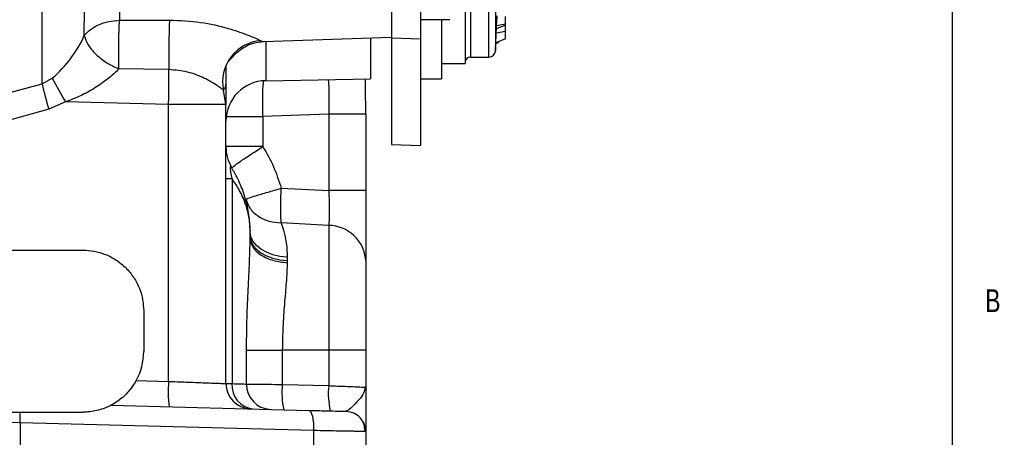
# Model space of a CAD drawing. Header units: inches. Extents: x 0.4 to 16.6, y 0.2 to 10.8.
# Tile 12 of 16: x 12.5 to 16.6, y 3.8 to 5.5. Entities that reach past the tile are written whole.
import ezdxf

# ---------------------------------------------------------------- set-up
doc = ezdxf.new("R2010")
doc.units = ezdxf.units.IN
doc.header["$MEASUREMENT"] = 0
doc.layers.add('BORDER', color=7, linetype='Continuous', lineweight=25)
doc.styles.add('SLDTEXTSTYLE0', font='TXT', dxfattribs={"width": 0.75})

msp = doc.modelspace()

# ---------------------------------------------------------------- linework, layer by layer
at = {"color": 8, "linetype": 'Continuous', "lineweight": 25}
for p, q in [((12.6314, 5.224), (12.6314, 8.4357)), ((14.3932, 7.6148), (14.3932, 5.3348)), ((14.4697, 5.3348), (14.4697, 6.7652)), ((14.4963, 6.7587), (14.4963, 5.3601)), ((13.5319, 5.402), (13.5418, 5.3991)), ((13.5515, 5.399), (13.5515, 5.2374)), ((13.4101, 4.8827), (13.4101, 4.8796))]:
    msp.add_line(p, q, dxfattribs=at)
at = {"color": 7, "linetype": 'Continuous', "lineweight": 25}
for p, q in [((14.3718, 7.6415), (14.3718, 5.3082)), ((14.0692, 5.8557), (14.0692, 5.4141)), ((14.1885, 5.8585), (14.1885, 5.4099)), ((12.9498, 5.4865), (13.1557, 5.4869)), ((14.3089, 5.4884), (14.1885, 5.4884)), ((14.2752, 5.4884), (14.2752, 5.2448)), ((14.5372, 5.4694), (14.5012, 5.4635)), ((14.5372, 5.4694), (14.5372, 5.5014)), ((14.5372, 5.4661), (14.5372, 5.4694)), ((14.5, 5.4336), (14.5008, 5.4505)), ((14.5372, 5.4397), (14.5, 5.4336)), ((14.5372, 5.4661), (14.5007, 5.4505)), ((14.5372, 5.4397), (14.5372, 5.4661)), ((14.5372, 5.4102), (14.5372, 5.4397)), ((13.5418, 5.3986), (14.0692, 5.417)), ((13.9825, 5.414), (13.9825, 5.245)), ((14.0692, 5.417), (14.0692, 4.9748)), ((14.0692, 5.4141), (14.1885, 5.4099)), ((14.1885, 5.4099), (14.1885, 4.9707)), ((14.4979, 5.3902), (14.5085, 5.3942)), ((14.5372, 5.4102), (14.498, 5.3934)), ((14.5085, 5.3942), (14.5085, 5.3979)), ((14.2752, 5.3082), (14.3718, 5.3082)), ((14.3932, 5.3348), (14.4697, 5.3348)), ((13.1533, 5.2828), (12.9474, 5.286)), ((13.3878, 5.2988), (13.3878, 5.1398)), ((12.6314, 5.224), (12.6732, 5.2473)), ((13.5515, 5.2374), (13.9825, 5.245)), ((14.1885, 5.2448), (14.2752, 5.2448)), ((12.4628, 5.1789), (12.6314, 5.224)), ((13.3878, 5.1398), (13.3778, 5.1983)), ((12.7284, 5.1499), (12.6588, 5.12)), ((13.1519, 5.1398), (12.7284, 5.1499)), ((12.6588, 5.12), (12.4628, 5.0655)), ((13.1519, 4.0001), (13.1519, 5.1398)), ((13.3878, 5.1398), (13.1519, 5.1398)), ((13.3878, 3.9913), (13.3878, 5.1398)), ((13.8106, 5.0995), (13.5399, 5.0905)), ((13.5399, 5.0905), (13.5399, 4.9661)), ((13.9628, 5.0995), (13.8106, 5.0995)), ((13.8106, 5.0995), (13.8106, 4.785)), ((13.9628, 5.0995), (13.9628, 4.785)), ((13.5399, 4.9661), (13.3878, 4.9661)), ((14.0692, 4.9748), (14.1885, 4.9707)), ((13.4128, 4.8783), (13.409, 4.8823)), ((13.3878, 4.8344), (13.4128, 4.8344)), ((13.4128, 4.8344), (13.4128, 3.9911)), ((13.6152, 4.7947), (13.8106, 4.785)), ((13.9628, 4.785), (13.8106, 4.785)), ((13.4877, 4.6149), (13.4877, 4.6218)), ((13.4878, 4.6149), (13.4877, 4.6198)), ((13.8106, 4.6421), (13.6152, 4.6528)), ((13.8106, 4.6421), (13.8106, 4.1282)), ((13.4877, 4.5873), (13.4877, 4.6149)), ((13.4877, 4.6149), (13.4878, 4.6149)), ((13.4877, 4.5858), (13.4878, 4.5974)), ((13.4878, 4.5974), (13.4878, 4.6149)), ((12.4628, 4.5402), (12.7994, 4.5402)), ((13.6399, 4.4972), (13.6398, 4.4883)), ((13.6399, 4.511), (13.6399, 4.4972)), ((13.0494, 4.2902), (13.0494, 4.1236)), ((13.4726, 3.9892), (13.4726, 4.1282)), ((13.4726, 4.1282), (13.6197, 4.1282)), ((13.8106, 4.1282), (13.6197, 4.1282)), ((13.6197, 4.1282), (13.6197, 3.9877)), ((13.9628, 4.1282), (13.8106, 4.1282)), ((13.8106, 4.1282), (13.8106, 3.9827)), ((13.9628, 4.1282), (13.9628, 3.9763)), ((13.0188, 4.0036), (13.1519, 4.0001)), ((13.6197, 3.9877), (13.8106, 3.9827)), ((13.9576, 3.9765), (13.9628, 3.9763)), ((13.9628, 3.9763), (13.958, 3.9649)), ((13.962, 3.9654), (13.96, 3.9764)), ((12.9159, 3.9024), (13.7282, 3.8811)), ((12.5394, 3.8736), (12.7994, 3.8736)), ((12.5417, 3.8294), (12.4628, 3.8309)), ((12.5417, 3.8294), (12.5417, 3.5802)), ((13.7484, 3.7978), (12.5417, 3.8294)), ((13.7484, 3.7978), (13.7484, 3.5802)), ((13.9628, 3.7938), (13.9553, 3.7939)), ((13.9628, 3.7938), (13.9628, 3.5802))]:
    msp.add_line(p, q, dxfattribs=at)
at = {"color": 7, "linetype": 'Continuous', "lineweight": 25, "flags": 128}
for points in [[(14.5012, 5.4635), (14.5021, 5.4819), (14.503, 5.5002), (14.5032, 5.5043)], [(13.6399, 4.511), (13.6095, 4.5145), (13.5807, 4.5214), (13.5544, 4.5315), (13.5316, 4.5444), (13.5129, 4.5598), (13.4991, 4.5771), (13.4906, 4.5957), (13.4878, 4.6149)], [(13.4878, 4.5974), (13.4906, 4.5789), (13.4991, 4.5609), (13.5129, 4.5443), (13.5316, 4.5295), (13.5544, 4.517), (13.5807, 4.5072), (13.6095, 4.5006), (13.6399, 4.4972)], [(13.7282, 3.8811), (13.7325, 3.8794), (13.7365, 3.8746), (13.7402, 3.8669), (13.7433, 3.8565), (13.7458, 3.8439), (13.7475, 3.8295), (13.7484, 3.814), (13.7484, 3.7978)], [(13.8816, 3.8771), (13.8976, 3.8751), (13.9122, 3.8704)]]:
    msp.add_lwpolyline(points, dxfattribs=at)
at = {"color": 7, "linetype": 'Continuous', "lineweight": 25}
for centre, radius, start, end in [((15.8668, 5.3528), 2.7144, 177.1686, 181.4766), ((10.8432, 5.5999), 3.6605, 357.1974, 357.3956), ((10.8635, 5.5991), 3.6402, 357.6603, 357.8656), ((12.3426, 5.6332), 0.5082, 310.5887, 335.5502), ((13.5442, 5.2326), 0.1699, 94.1345, 191.6613), ((-7.0294, 6.4748), 21.5546, 357.03558, 357.19742), ((14.4697, 5.3615), 0.0267, 270, 357.0356), ((14.3932, 5.3135), 0.0213, 90, 180), ((15.599, 6.8428), 3.3326, 208.604, 210.5285), ((13.5544, 5.0708), 0.1667, 91, 180), ((15.6526, 5.9639), 3.1105, 193.761, 195.742), ((13.5544, 4.9661), 0.1667, 180, 211.7883), ((13.8091, 4.488), 0.154, 4.113, 89.4417), ((12.7994, 4.1236), 0.25, 331.3209, 0), ((13.7497, 3.9585), 0.5993, 176.023, 185.9762), ((13.4918, 3.9913), 0.104, 180, 268.5), ((13.5092, 3.9833), 0.0968, 175.3697, 263.6146), ((13.575, 3.9875), 0.1024, 179.0583, 267.6359), ((13.9233, 3.9541), 0.3054, 173.672, 193.3094), ((14.1142, 3.9491), 0.3054, 173.672, 193.3094), ((12.2721, 3.8373), 0.2698, 358.3315, 7.7365), ((13.8794, 3.7938), 0.0833, 0, 29.4635)]:
    msp.add_arc(centre, radius, start, end, dxfattribs=at)
for points, knots in [([(14.0692, 5.8824), (14.0692, 5.8723), (14.0692, 5.8521), (14.0692, 5.8127), (14.0692, 5.7684), (14.0692, 5.7203), (14.0692, 5.6703), (14.0692, 5.6204), (14.0692, 5.5724), (14.0692, 5.5283), (14.0692, 5.4896), (14.0692, 5.4579), (14.0692, 5.4346), (14.0692, 5.4197), (14.0692, 5.418), (14.0692, 5.4171)], [0, 0, 0, 0, 0.0770544, 0.1541088, 0.2311632, 0.3082176, 0.385272, 0.4623264, 0.5393808, 0.6164352, 0.6934896, 0.770544, 0.8475984, 0.9246528, 1, 1, 1, 1]), ([(12.8052, 5.4229), (12.8051, 5.4554), (12.8049, 5.5208), (12.8133, 5.6326), (12.8251, 5.75), (12.828, 5.8287), (12.8294, 5.8681)], [0, 0, 0, 0, 0.249131, 0.500239, 0.750298, 1, 1, 1, 1]), ([(12.9903, 5.7967), (12.9883, 5.7714), (12.9843, 5.7195), (12.9652, 5.6373), (12.9498, 5.5556), (12.9498, 5.5095), (12.9498, 5.4865)], [0, 0, 0, 0, 0.243023, 0.500004, 0.750066, 1, 1, 1, 1]), ([(12.8052, 5.4229), (12.8126, 5.4312), (12.8277, 5.4483), (12.8631, 5.4681), (12.9047, 5.4822), (12.935, 5.4851), (12.9498, 5.4865)], [0, 0, 0, 0, 0.245278, 0.5, 0.754722, 1, 1, 1, 1]), ([(12.9474, 5.286), (12.947, 5.3052), (12.9464, 5.337), (12.9468, 5.3917), (12.9478, 5.442), (12.9492, 5.4719), (12.9498, 5.4865)], [0, 0, 0, 0, 0.300999, 0.499864, 0.756563, 1, 1, 1, 1]), ([(13.1557, 5.4869), (13.1987, 5.485), (13.2819, 5.4814), (13.3786, 5.4587), (13.4439, 5.4381), (13.4834, 5.4233), (13.5147, 5.4102), (13.5264, 5.4047), (13.5319, 5.402)], [0, 0, 0, 0, 0.289357, 0.559167, 0.683114, 0.797175, 0.902924, 1, 1, 1, 1]), ([(12.8052, 5.4229), (12.8091, 5.4107), (12.8172, 5.3855), (12.8508, 5.3458), (12.8959, 5.3099), (12.9306, 5.2938), (12.9474, 5.286)], [0, 0, 0, 0, 0.242413, 0.5, 0.757587, 1, 1, 1, 1]), ([(13.3958, 5.318), (13.3965, 5.3175), (13.3984, 5.316), (13.4049, 5.3229), (13.4177, 5.3381), (13.4379, 5.3585), (13.4663, 5.3786), (13.502, 5.3943), (13.5289, 5.3972), (13.5426, 5.3987)], [0, 0, 0, 0, 0.072429, 0.222924, 0.366381, 0.512636, 0.667666, 0.831812, 1, 1, 1, 1]), ([(12.9474, 5.286), (12.9406, 5.2792), (12.9264, 5.2651), (12.8939, 5.238), (12.8489, 5.2067), (12.7908, 5.174), (12.7492, 5.158), (12.7284, 5.1499)], [0, 0, 0, 0, 0.121059, 0.250909, 0.500575, 0.75023, 1, 1, 1, 1]), ([(13.3778, 5.1983), (13.3746, 5.2008), (13.3681, 5.2059), (13.3438, 5.2229), (13.2998, 5.2487), (13.2313, 5.2762), (13.1793, 5.2806), (13.1533, 5.2828)], [0, 0, 0, 0, 0.125348, 0.251141, 0.500333, 0.750218, 1, 1, 1, 1]), ([(13.9628, 5.0995), (13.9627, 5.1335), (13.9626, 5.1869), (13.9614, 5.2292), (13.961, 5.2446)], [0, 0, 0, 0, 0.634654, 1, 1, 1, 1]), ([(13.4128, 4.8783), (13.4141, 4.8802), (13.4168, 4.8841), (13.4454, 4.9048), (13.4883, 4.9335), (13.5231, 4.9555), (13.5399, 4.9661)], [0, 0, 0, 0, 0.241042, 0.5, 0.758958, 1, 1, 1, 1]), ([(13.5399, 4.9661), (13.5555, 4.9389), (13.5866, 4.8844), (13.6057, 4.8246), (13.6152, 4.7947)], [0, 0, 0, 0, 0.500099, 1, 1, 1, 1]), ([(13.4866, 4.6302), (13.4852, 4.6544), (13.4823, 4.7035), (13.4625, 4.774), (13.4383, 4.8339), (13.417, 4.8686), (13.4086, 4.8821)], [0, 0, 0, 0, 0.284809, 0.579983, 0.836051, 1, 1, 1, 1]), ([(13.4877, 4.6218), (13.4872, 4.6323), (13.4864, 4.6509), (13.4821, 4.6791), (13.4762, 4.7055), (13.4647, 4.7425), (13.4459, 4.7858), (13.4234, 4.8189), (13.4128, 4.8344)], [0, 0, 0, 0, 0.1439424, 0.2537452, 0.3875562, 0.5077065, 0.7688876, 1, 1, 1, 1]), ([(13.4692, 4.7498), (13.47, 4.7503), (13.4714, 4.7513), (13.4845, 4.7559), (13.5109, 4.7643), (13.557, 4.7781), (13.5962, 4.7893), (13.6152, 4.7947)], [0, 0, 0, 0, 0.155402, 0.290784, 0.500734, 0.757931, 1, 1, 1, 1]), ([(13.6152, 4.6528), (13.6146, 4.661), (13.6134, 4.6775), (13.6129, 4.7126), (13.6134, 4.7525), (13.6146, 4.7808), (13.6152, 4.7947)], [0, 0, 0, 0, 0.245886, 0.5, 0.754114, 1, 1, 1, 1]), ([(13.8106, 4.785), (13.8112, 4.7707), (13.8125, 4.7419), (13.813, 4.7017), (13.8125, 4.6666), (13.8112, 4.6502), (13.8106, 4.6421)], [0, 0, 0, 0, 0.250079, 0.500203, 0.750335, 1, 1, 1, 1]), ([(13.9628, 4.785), (13.9628, 4.7563), (13.9628, 4.6988), (13.9628, 4.6187), (13.9628, 4.5484), (13.9628, 4.5155), (13.9628, 4.4991)], [0, 0, 0, 0, 0.24984, 0.500203, 0.750575, 1, 1, 1, 1]), ([(13.4692, 4.7498), (13.4745, 4.7365), (13.4854, 4.7092), (13.5201, 4.6777), (13.5646, 4.6566), (13.5986, 4.6541), (13.6152, 4.6528)], [0, 0, 0, 0, 0.243777, 0.5, 0.756223, 1, 1, 1, 1]), ([(13.4877, 4.6218), (13.4877, 4.6216), (13.4877, 4.6214), (13.4877, 4.6212), (13.4877, 4.6209), (13.4877, 4.6206), (13.4877, 4.6201), (13.4877, 4.6199), (13.4877, 4.6198)], [0, 0, 0, 0, 0.071739, 0.128609, 0.182923, 0.245859, 0.49973, 1, 1, 1, 1]), ([(13.6152, 4.6528), (13.6195, 4.6394), (13.6281, 4.6129), (13.6377, 4.5651), (13.6392, 4.529), (13.6399, 4.511)], [0, 0, 0, 0, 0.337837, 0.668835, 1, 1, 1, 1]), ([(13.4726, 4.1282), (13.473, 4.1681), (13.4737, 4.2477), (13.4787, 4.3654), (13.4849, 4.4801), (13.4868, 4.5516), (13.4877, 4.5873)], [0, 0, 0, 0, 0.2499471, 0.4996366, 0.7499297, 1, 1, 1, 1]), ([(13.4877, 4.5873), (13.4877, 4.587), (13.4877, 4.5865), (13.4877, 4.586), (13.4877, 4.5858), (13.4877, 4.5858), (13.4877, 4.5858)], [0, 0, 0, 0, 0.615656, 0.830005, 0.919151, 1, 1, 1, 1]), ([(13.4877, 4.5858), (13.4907, 4.5727), (13.4963, 4.5487), (13.532, 4.5179), (13.5803, 4.4957), (13.6204, 4.4907), (13.6398, 4.4883)], [0, 0, 0, 0, 0.272002, 0.499832, 0.75843, 1, 1, 1, 1]), ([(12.7994, 4.5402), (12.8147, 4.5394), (12.8461, 4.5378), (12.8927, 4.5239), (12.9375, 4.5008), (12.9775, 4.4683), (13.01, 4.4283), (13.033, 4.3835), (13.047, 4.3369), (13.0486, 4.3055), (13.0494, 4.2902)], [0, 0, 0, 0, 0.116571, 0.240116, 0.36878, 0.500153, 0.631499, 0.760093, 0.883539, 1, 1, 1, 1]), ([(13.9628, 4.4991), (13.9628, 4.4781), (13.9628, 4.4355), (13.9628, 4.3439), (13.9628, 4.2394), (13.9628, 4.1649), (13.9628, 4.1282)], [0, 0, 0, 0, 0.245747, 0.5, 0.754253, 1, 1, 1, 1]), ([(13.6398, 4.4883), (13.6394, 4.4761), (13.6386, 4.4497), (13.6358, 4.4084), (13.6321, 4.3637), (13.6271, 4.3037), (13.6212, 4.2247), (13.6202, 4.1604), (13.6197, 4.1282)], [0, 0, 0, 0, 0.11568, 0.250363, 0.368823, 0.500966, 0.750309, 1, 1, 1, 1]), ([(13.0188, 4.0036), (13.0109, 3.991), (12.9934, 3.9628), (12.9598, 3.9301), (12.932, 3.9112), (12.9178, 3.9033), (12.9165, 3.9027), (12.9159, 3.9024)], [0, 0, 0, 0, 0.2282945, 0.5091598, 0.7942115, 0.9093742, 1, 1, 1, 1]), ([(13.1519, 4.0001), (13.1637, 3.9997), (13.1855, 3.9989), (13.2149, 3.9978), (13.248, 3.9965), (13.2838, 3.9952), (13.321, 3.9938), (13.3504, 3.9927), (13.3797, 3.9916), (13.3846, 3.9915), (13.3878, 3.9913)], [0, 0, 0, 0, 0.094541, 0.174892, 0.241043, 0.377032, 0.500723, 0.63065, 0.757344, 1, 1, 1, 1]), ([(13.3878, 3.9913), (13.3888, 3.9913), (13.391, 3.9913), (13.4055, 3.9912), (13.4128, 3.9911)], [0, 0, 0, 0, 0.493424, 1, 1, 1, 1]), ([(13.4128, 3.9911), (13.4256, 3.9907), (13.451, 3.9899), (13.4655, 3.9894), (13.4726, 3.9892)], [0, 0, 0, 0, 0.505452, 1, 1, 1, 1]), ([(13.4726, 3.9892), (13.4771, 3.9891), (13.4865, 3.989), (13.5166, 3.9887), (13.5614, 3.9883), (13.5996, 3.9879), (13.6197, 3.9877)], [0, 0, 0, 0, 0.203756, 0.4384, 0.703847, 1, 1, 1, 1]), ([(13.9628, 3.9763), (13.9628, 3.9608), (13.9628, 3.9304), (13.9628, 3.8875), (13.9628, 3.8524), (13.9628, 3.8263), (13.9628, 3.8013), (13.9628, 3.7968), (13.9628, 3.7938)], [0, 0, 0, 0, 0.169826, 0.3352534, 0.4999609, 0.6279174, 0.7506812, 1, 1, 1, 1]), ([(12.9159, 3.9024), (12.9153, 3.902), (12.9137, 3.9012), (12.9003, 3.8945), (12.8705, 3.8827), (12.8332, 3.8744), (12.8063, 3.8737), (12.7994, 3.8736)], [0, 0, 0, 0, 0.108191, 0.255469, 0.490158, 0.869279, 1, 1, 1, 1]), ([(12.4628, 3.8736), (12.4708, 3.8736), (12.4878, 3.8736), (12.5135, 3.8736), (12.5307, 3.8736), (12.5394, 3.8736)], [0, 0, 0, 0, 0.311383, 0.654131, 1, 1, 1, 1]), ([(13.7282, 3.8811), (13.7489, 3.8806), (13.7916, 3.8794), (13.8417, 3.8781), (13.8754, 3.8773), (13.8796, 3.8771), (13.8816, 3.8771)], [0, 0, 0, 0, 0.243335, 0.500047, 0.756732, 1, 1, 1, 1]), ([(13.9589, 3.7939), (13.9589, 3.8014), (13.959, 3.817), (13.9497, 3.8394), (13.934, 3.8588), (13.9191, 3.8667), (13.9117, 3.8706)], [0, 0, 0, 0, 0.239843, 0.492533, 0.749334, 1, 1, 1, 1])]:
    msp.add_open_spline(points, degree=3, knots=knots, dxfattribs=at)
for points in [[(13.1519, 5.1398), (13.1524, 5.1654), (13.1534, 5.2167), (13.1533, 5.2608), (13.1533, 5.2828)], [(13.3878, 5.0905), (13.39, 5.0905), (13.3945, 5.0905), (13.429, 5.0905), (13.4789, 5.0905), (13.5196, 5.0905), (13.5399, 5.0905)]]:
    msp.add_open_spline(points, degree=3, dxfattribs=at)
at = {"color": 8, "linetype": 'Continuous', "lineweight": 25}
for points, knots in [([(13.3877, 5.2947), (13.3878, 5.2849), (13.3878, 5.2613), (13.3873, 5.2329), (13.3859, 5.2083), (13.3805, 5.2016), (13.3778, 5.1983)], [0, 0, 0, 0, 0.1928794, 0.4618332, 0.7311986, 1, 1, 1, 1]), ([(13.5399, 5.0905), (13.5396, 5.1024), (13.5389, 5.1265), (13.5389, 5.1611), (13.5395, 5.1923), (13.5407, 5.2174), (13.542, 5.2291), (13.5425, 5.2344)], [0, 0, 0, 0, 0.205131, 0.41519, 0.625249, 0.83038, 1, 1, 1, 1]), ([(13.8083, 5.2419), (13.8088, 5.2374), (13.81, 5.2266), (13.8112, 5.2021), (13.8118, 5.1709), (13.8117, 5.1361), (13.811, 5.1117), (13.8106, 5.0995)], [0, 0, 0, 0, 0.153492, 0.36536, 0.576572, 0.788533, 1, 1, 1, 1]), ([(13.409, 4.8823), (13.4083, 4.8832), (13.4069, 4.8851), (13.4056, 4.884), (13.4049, 4.8814), (13.4048, 4.8786), (13.4049, 4.875), (13.4056, 4.869), (13.408, 4.8547), (13.4108, 4.8429), (13.4128, 4.8344)], [0, 0, 0, 0, 0.122139, 0.2617873, 0.3229924, 0.3808313, 0.4391744, 0.5005627, 0.6392577, 1, 1, 1, 1]), ([(13.8106, 3.9827), (13.8228, 3.9822), (13.8458, 3.9813), (13.8838, 3.9797), (13.923, 3.978), (13.9522, 3.9767), (13.9562, 3.9766), (13.9576, 3.9765)], [0, 0, 0, 0, 0.168939, 0.319961, 0.567371, 0.856913, 1, 1, 1, 1]), ([(13.958, 3.9649), (13.9555, 3.9565), (13.9499, 3.9381), (13.9205, 3.9099), (13.896, 3.8831), (13.8862, 3.879), (13.8816, 3.8771)], [0, 0, 0, 0, 0.251157, 0.55186, 0.794155, 1, 1, 1, 1]), ([(13.9553, 3.7939), (13.9537, 3.794), (13.9511, 3.794), (13.9367, 3.7943), (13.9219, 3.7946), (13.8934, 3.7951), (13.8522, 3.7959), (13.7978, 3.7969), (13.7653, 3.7975), (13.7484, 3.7978)], [0, 0, 0, 0, 0.1381191, 0.2339987, 0.3310431, 0.4292526, 0.6914112, 0.8399961, 1, 1, 1, 1])]:
    msp.add_open_spline(points, degree=3, knots=knots, dxfattribs=at)
at = {"layer": 'BORDER'}
msp.add_line((16.3763, 0.3921), (16.3763, 10.6421), dxfattribs=at)

# ---------------------------------------------------------------- texts
at = {"color": 7, "linetype": 'Continuous', "lineweight": 0, "insert": (16.5115, 4.3791), "char_height": 0.0937, "attachment_point": 1, "style": 'SLDTEXTSTYLE0'}
msp.add_mtext('B', dxfattribs=at)

doc.saveas('drawing.dxf')
